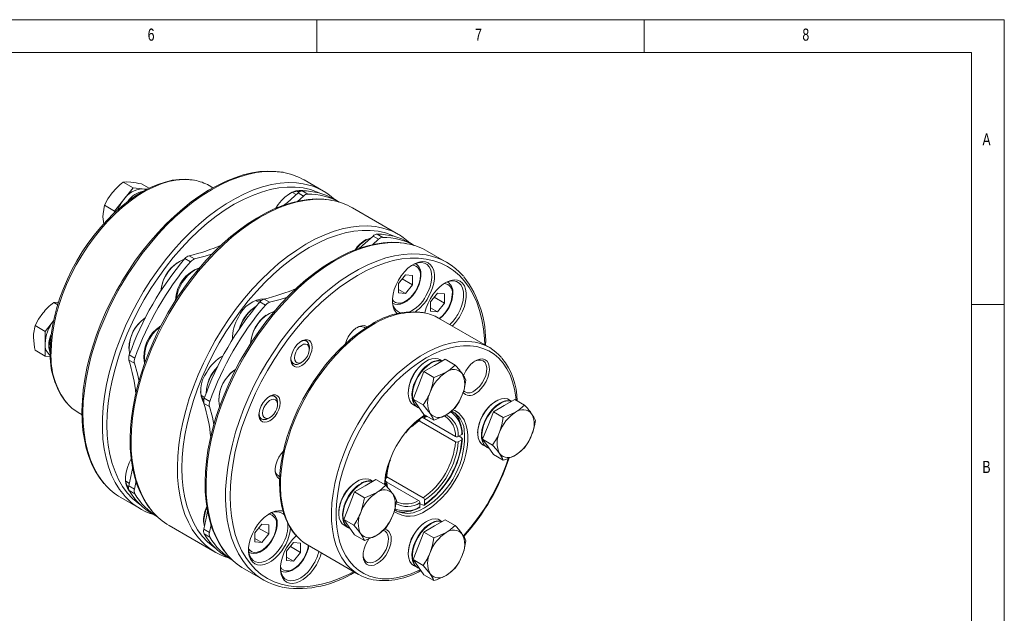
# Model space of a CAD drawing. Header units: millimetres. Extents: x 5 to 415, y 5 to 292.
# Tile 6 of 6: x 265 to 415, y 201 to 292. Entities that reach past the tile are written whole.
import ezdxf

# ---------------------------------------------------------------- set-up
doc = ezdxf.new("R2010")
doc.units = ezdxf.units.MM
doc.styles.add('SLDTEXTSTYLE0', font='TXT', dxfattribs={"width": 0.75})

msp = doc.modelspace()

# ---------------------------------------------------------------- linework, layer by layer
at = {"color": 7, "linetype": 'Continuous', "lineweight": 0}
for p, q in [((415, 292), (5, 292)), ((310, 292), (310, 287)), ((360, 287), (360, 292)), ((415, 5), (415, 292)), ((410, 287), (10, 287)), ((410, 287), (410, 60.25)), ((415, 248.5), (410, 248.5))]:
    msp.add_line(p, q, dxfattribs=at)
at = {"color": 7, "linetype": 'Continuous', "lineweight": 15}
for p, q in [((281.921, 266.307), (280.406, 267.182)), ((281.921, 266.307), (280.507, 264.548)), ((283.335, 266.18), (281.921, 266.307)), ((284.374, 266.271), (283.234, 266.929)), ((294.129, 266.333), (293.546, 266.669)), ((311.031, 265.813), (308.061, 267.528)), ((284.073, 266.114), (283.335, 266.18)), ((306.836, 265.31), (306.266, 265.639)), ((307.05, 264.246), (307.968, 265.082)), ((307.968, 265.082), (307.119, 265.572)), ((307.756, 265.875), (308.605, 265.385)), ((279.092, 262.788), (277.577, 263.663)), ((280.507, 264.548), (279.092, 262.788)), ((313.423, 264.144), (312.673, 264.576)), ((322.486, 259.2), (315.415, 263.282)), ((277.438, 260.835), (277.325, 261.923)), ((279.092, 262.788), (279.092, 262.533)), ((319.423, 258.469), (318.574, 258.959)), ((319.211, 259.262), (320.06, 258.772)), ((319.423, 258.469), (318.493, 257.621)), ((324.878, 257.531), (324.129, 257.963)), ((290.48, 255.966), (291.328, 255.476)), ((329.84, 254.955), (326.87, 256.67)), ((290.691, 255.044), (289.843, 255.534)), ((325.078, 254.779), (325.075, 254.781)), ((325.078, 254.779), (325.132, 254.746)), ((323.541, 253.04), (322.48, 251.72)), ((323.541, 253.04), (324.601, 252.945)), ((324.601, 251.531), (324.601, 252.945)), ((322.48, 251.72), (322.48, 250.306)), ((323.048, 252.427), (324.601, 251.531)), ((324.601, 251.531), (323.541, 250.211)), ((329.948, 251.967), (329.945, 251.969)), ((329.948, 251.967), (330.001, 251.934)), ((322.48, 250.823), (323.541, 250.211)), ((323.541, 250.211), (322.48, 250.306)), ((328.411, 250.227), (327.35, 248.908)), ((328.411, 250.227), (329.471, 250.133)), ((329.471, 248.718), (329.471, 250.133)), ((270.406, 248.46), (269.799, 248.81)), ((301.211, 248.818), (300.72, 249.101)), ((302.146, 248.431), (301.298, 248.921)), ((301.935, 249.353), (302.783, 248.863)), ((321.575, 248.719), (321.579, 248.717)), ((327.35, 248.908), (327.35, 247.494)), ((327.918, 249.615), (329.471, 248.718)), ((329.471, 248.718), (328.411, 247.399)), ((327.35, 248.011), (328.411, 247.399)), ((328.411, 247.399), (327.35, 247.494)), ((268.486, 244.417), (266.971, 245.292)), ((269.779, 246.025), (268.486, 244.417)), ((336.355, 241.957), (328.576, 246.447)), ((268.486, 244.417), (268.486, 242.531)), ((317.432, 244.922), (317.232, 245.037)), ((268.486, 242.531), (268.486, 240.646)), ((268.486, 240.646), (266.971, 241.52)), ((268.486, 240.646), (269.281, 240.575)), ((281.341, 240.808), (282.189, 240.318)), ((308.848, 241.674), (308.848, 242.001)), ((282.133, 239.55), (281.285, 240.04)), ((307.434, 239.551), (307.717, 239.714)), ((326.349, 238.268), (327.982, 239.211)), ((327.982, 239.211), (329.615, 240.154)), ((329.153, 239.887), (328.78, 240.103)), ((329.615, 240.154), (331.13, 239.279)), ((325.532, 236.164), (326.349, 238.268)), ((326.349, 238.268), (327.864, 237.394)), ((324.716, 234.06), (325.532, 236.164)), ((292.35, 234.604), (292.841, 234.321)), ((293.588, 232.937), (292.74, 233.427)), ((292.796, 234.195), (293.644, 233.705)), ((303.978, 233.239), (303.978, 233.566)), ((324.716, 234.06), (326.231, 233.185)), ((325.532, 232.898), (324.716, 234.06)), ((324.78, 233.175), (325.346, 232.848)), ((338.588, 233.086), (340.221, 234.029)), ((339.76, 233.762), (339.386, 233.978)), ((340.221, 234.029), (341.737, 233.154)), ((273.548, 232.027), (274.13, 231.692)), ((325.416, 232.807), (325.719, 232.633)), ((326.349, 231.736), (325.532, 232.898)), ((326.349, 231.736), (327.864, 230.861)), ((336.139, 230.039), (336.955, 232.143)), ((336.955, 232.143), (338.588, 233.086)), ((336.955, 232.143), (338.471, 231.269)), ((302.564, 231.116), (302.847, 231.28)), ((331.173, 227.556), (325.625, 230.759)), ((325.74, 231.04), (325.74, 230.939)), ((326.097, 231.303), (331.173, 228.372)), ((326.235, 231.224), (326.098, 231.303)), ((326.447, 231.347), (326.447, 231.522)), ((326.447, 231.347), (326.765, 231.496)), ((329.631, 231.405), (329.367, 231.537)), ((332.13, 228.679), (331.598, 228.372)), ((335.322, 227.935), (336.139, 230.039)), ((331.598, 227.556), (332.13, 227.863)), ((331.73, 228.449), (332.165, 228.084)), ((335.322, 227.935), (336.838, 227.06)), ((336.139, 226.773), (335.322, 227.935)), ((335.387, 227.05), (335.952, 226.723)), ((336.023, 226.682), (336.325, 226.508)), ((336.955, 225.611), (336.139, 226.773)), ((336.955, 225.611), (338.471, 224.736)), ((280.799, 221.53), (281.37, 221.2)), ((282.133, 220.335), (282.403, 221.57)), ((304.126, 222.336), (304.327, 222.219)), ((317.375, 220.84), (319.008, 221.783)), ((318.547, 221.516), (318.173, 221.732)), ((319.008, 221.783), (320.523, 220.908)), ((320.434, 221.111), (320.59, 221.201)), ((320.457, 221.523), (320.59, 221.446)), ((320.59, 222.018), (320.498, 221.965)), ((320.629, 220.772), (320.59, 221.201)), ((325.528, 218.595), (320.605, 221.437)), ((320.685, 222.207), (326.235, 219.003)), ((281.285, 220.825), (282.133, 220.335)), ((282.189, 219.632), (281.341, 220.122)), ((314.926, 217.793), (315.742, 219.897)), ((315.742, 219.897), (317.375, 220.84)), ((315.742, 219.897), (317.257, 219.023)), ((280.063, 219.029), (283.033, 217.315)), ((322.132, 218.414), (322.396, 218.282)), ((325.74, 218.227), (325.74, 217.613)), ((326.274, 217.88), (325.74, 218.074)), ((326.447, 218.021), (326.447, 218.635)), ((303.112, 216.732), (303.108, 216.734)), ((303.112, 216.732), (303.165, 216.699)), ((314.109, 215.688), (314.926, 217.793)), ((325.092, 217.213), (325.732, 217.503)), ((284.926, 216.511), (285.675, 216.078)), ((292.682, 215.588), (292.677, 215.497)), ((292.677, 215.497), (292.68, 215.423)), ((292.68, 215.423), (292.685, 215.304)), ((292.735, 215.415), (292.74, 215.217)), ((314.109, 215.688), (315.624, 214.814)), ((314.926, 214.527), (314.109, 215.688)), ((327.982, 214.715), (329.615, 215.658)), ((329.153, 215.391), (328.78, 215.607)), ((329.615, 215.658), (331.13, 214.783)), ((287.417, 214.784), (294.488, 210.702)), ((292.74, 214.212), (293.588, 213.722)), ((293.855, 214.94), (293.588, 213.722)), ((301.574, 214.992), (300.513, 213.673)), ((300.513, 213.673), (300.513, 212.259)), ((301.082, 214.38), (302.635, 213.483)), ((301.574, 214.992), (302.635, 214.897)), ((302.635, 213.483), (302.635, 214.897)), ((314.173, 214.804), (314.739, 214.477)), ((314.81, 214.436), (315.112, 214.262)), ((315.742, 213.365), (314.926, 214.527)), ((325.532, 211.668), (326.349, 213.772)), ((326.349, 213.772), (327.982, 214.715)), ((326.349, 213.772), (327.864, 212.898)), ((293.644, 213.019), (292.796, 213.509)), ((300.513, 212.776), (301.574, 212.164)), ((301.574, 212.164), (300.513, 212.259)), ((302.635, 213.483), (301.574, 212.164)), ((306.444, 212.18), (305.383, 210.861)), ((306.444, 212.18), (307.505, 212.085)), ((307.505, 210.671), (307.505, 212.085)), ((315.742, 213.365), (317.257, 212.49)), ((299.609, 210.671), (299.612, 210.669)), ((305.383, 210.861), (305.383, 209.446)), ((305.951, 211.567), (307.505, 210.671)), ((307.505, 210.671), (306.444, 209.351)), ((308.578, 211.805), (316.356, 207.315)), ((324.716, 209.563), (325.532, 211.668)), ((296.381, 209.898), (297.13, 209.465)), ((305.383, 209.964), (306.444, 209.351)), ((306.444, 209.351), (305.383, 209.446)), ((324.716, 209.563), (326.231, 208.689)), ((325.532, 208.402), (324.716, 209.563)), ((298.872, 208.171), (301.842, 206.456)), ((304.478, 207.859), (304.482, 207.857)), ((324.78, 208.678), (325.346, 208.352)), ((325.416, 208.311), (325.719, 208.137)), ((326.349, 207.24), (325.532, 208.402)), ((326.349, 207.24), (327.864, 206.365))]:
    msp.add_line(p, q, dxfattribs=at)
at = {"color": 7, "linetype": 'Continuous', "lineweight": 15, "flags": 128}
for points in [[(304.84, 268.698), (303.709, 268.846), (302.522, 268.881), (301.298, 268.801), (300.04, 268.607), (298.755, 268.299), (297.45, 267.878), (296.129, 267.347), (294.8, 266.708), (293.468, 265.964), (292.139, 265.119), (290.82, 264.176), (289.515, 263.141), (288.232, 262.017), (286.974, 260.81), (285.749, 259.526), (284.561, 258.169), (283.415, 256.747), (282.316, 255.265), (281.269, 253.73), (280.279, 252.149), (279.879, 251.469)], [(304.946, 268.66), (304.511, 268.73), (303.299, 268.833), (302.04, 268.809), (300.742, 268.657), (299.411, 268.379), (298.053, 267.976), (296.675, 267.45), (295.284, 266.804), (293.887, 266.04), (292.491, 265.163), (291.103, 264.176), (289.729, 263.086), (288.377, 261.897), (287.054, 260.616), (285.765, 259.247), (284.518, 257.8), (283.318, 256.28), (282.171, 254.695), (281.084, 253.053), (280.062, 251.363)], [(291.188, 267.511), (290.964, 267.559), (289.978, 267.646), (288.952, 267.619), (287.89, 267.477), (286.801, 267.22), (285.691, 266.851), (284.568, 266.372), (283.439, 265.785), (282.311, 265.095), (281.193, 264.307), (280.089, 263.426), (279.008, 262.457), (277.956, 261.407), (276.938, 260.283), (275.962, 259.091), (275.033, 257.839), (274.157, 256.534), (273.339, 255.185), (272.584, 253.8), (271.897, 252.387), (271.281, 250.956), (270.742, 249.514), (270.282, 248.071), (269.905, 246.636), (269.612, 245.216), (269.406, 243.822), (269.288, 242.461), (269.259, 241.388)], [(291.298, 267.483), (290.618, 267.573), (289.569, 267.601), (288.477, 267.501), (287.35, 267.273), (286.197, 266.92), (285.025, 266.443), (283.843, 265.847), (282.659, 265.134), (281.481, 264.311), (280.318, 263.383), (279.177, 262.357), (278.067, 261.239), (276.995, 260.038), (275.969, 258.762), (274.997, 257.42), (274.084, 256.022), (273.238, 254.576), (272.464, 253.094), (271.768, 251.586), (271.154, 250.062), (270.628, 248.532), (270.192, 247.009), (269.849, 245.502), (269.603, 244.022), (269.455, 242.579), (269.405, 241.184)], [(280.644, 219.274), (280.594, 219.331), (279.856, 220.275), (279.204, 221.326), (278.641, 222.478), (278.17, 223.725), (277.792, 225.061), (277.51, 226.479), (277.326, 227.972), (277.24, 229.533), (277.252, 231.154), (277.363, 232.827), (277.572, 234.543), (277.878, 236.294), (278.279, 238.071), (278.773, 239.866), (279.359, 241.669), (280.033, 243.472), (280.791, 245.265), (281.63, 247.04), (282.546, 248.788), (283.535, 250.499), (284.59, 252.166), (285.707, 253.781), (286.881, 255.334), (288.106, 256.819), (289.374, 258.227), (290.681, 259.553), (292.02, 260.789), (293.384, 261.93), (294.765, 262.968), (296.158, 263.901), (297.556, 264.722), (298.951, 265.427), (300.336, 266.014), (301.705, 266.479), (303.05, 266.82), (304.366, 267.035), (305.645, 267.123), (306.881, 267.083), (307.89, 266.95)], [(310.611, 265.456), (310.119, 265.681), (309.039, 266.063), (307.898, 266.319), (306.705, 266.448), (305.463, 266.449), (304.181, 266.322), (302.864, 266.068), (301.519, 265.688), (300.153, 265.184), (298.773, 264.558), (297.385, 263.815), (295.998, 262.957), (294.618, 261.989), (293.252, 260.915), (291.907, 259.743), (290.59, 258.476), (289.307, 257.122), (288.066, 255.688), (286.872, 254.181), (285.732, 252.609), (284.651, 250.979), (283.635, 249.3), (282.689, 247.581), (281.818, 245.83), (281.027, 244.056), (280.318, 242.269), (279.697, 240.477), (279.166, 238.689), (278.728, 236.915), (278.384, 235.164), (278.138, 233.444), (277.989, 231.765), (277.94, 230.134), (277.989, 228.561), (278.138, 227.053), (278.384, 225.618), (278.728, 224.263), (279.166, 222.995), (279.697, 221.821), (280.318, 220.746), (281.027, 219.776), (281.818, 218.917), (282.689, 218.171), (283.132, 217.857)], [(280.406, 267.182), (280.915, 267.225), (281.567, 267.201)], [(277.577, 263.663), (278.087, 264.631), (278.739, 265.568)], [(283.335, 266.18), (283.643, 266.121), (283.921, 265.999), (283.921, 266)], [(303.721, 263.209), (304.088, 263.768), (304.574, 264.372), (305.101, 264.898), (305.653, 265.329), (306.214, 265.653), (306.766, 265.859), (307.293, 265.942), (307.779, 265.898), (307.877, 265.872)], [(304.9, 263.614), (305.491, 264.114), (307.119, 265.572)], [(277.325, 261.923), (277.338, 262.338), (277.577, 263.663)], [(312.194, 264.453), (311.063, 264.601), (309.876, 264.635), (308.652, 264.556), (307.394, 264.362), (306.109, 264.054), (304.804, 263.633), (303.483, 263.102), (302.154, 262.463), (300.822, 261.719), (299.493, 260.873), (298.174, 259.931), (296.869, 258.895), (295.586, 257.772), (294.328, 256.565), (293.103, 255.28), (291.915, 253.924), (290.768, 252.501), (289.67, 251.019), (288.623, 249.485), (287.633, 247.903), (287.233, 247.223)], [(312.3, 264.415), (311.865, 264.485), (310.653, 264.588), (309.394, 264.564), (308.096, 264.412), (306.765, 264.134), (305.407, 263.731), (304.029, 263.205), (302.638, 262.558), (301.241, 261.794), (299.845, 260.917), (298.457, 259.931), (297.083, 258.841), (295.731, 257.652), (294.408, 256.37), (293.119, 255.002), (291.871, 253.554), (290.672, 252.034), (289.525, 250.45), (288.438, 248.808), (287.416, 247.118)], [(294.487, 243.036), (295.509, 244.726), (296.596, 246.368), (297.743, 247.952), (298.943, 249.472), (300.19, 250.92), (301.479, 252.288), (302.802, 253.57), (304.154, 254.759), (305.528, 255.849), (306.916, 256.835), (308.312, 257.712), (309.709, 258.476), (311.1, 259.123), (312.478, 259.649), (313.836, 260.052), (315.167, 260.33), (316.465, 260.482), (317.724, 260.506), (318.936, 260.403), (319.43, 260.322)], [(322.066, 258.843), (321.574, 259.068), (320.494, 259.45), (319.353, 259.706), (318.16, 259.835), (316.918, 259.836), (315.636, 259.709), (314.319, 259.455), (312.974, 259.075), (311.608, 258.571), (310.228, 257.945), (308.84, 257.202), (307.453, 256.344), (306.073, 255.376), (304.707, 254.302), (303.362, 253.13), (302.045, 251.863), (300.763, 250.509), (299.521, 249.075), (298.327, 247.568), (297.187, 245.996), (296.106, 244.366), (295.09, 242.687)], [(318.574, 258.959), (316.946, 257.501), (316.4, 257.039)], [(323.649, 257.84), (322.518, 257.988), (321.332, 258.022), (320.107, 257.943), (318.849, 257.749), (317.564, 257.441), (316.259, 257.02), (314.938, 256.489), (313.609, 255.85), (312.277, 255.106), (310.948, 254.261), (309.629, 253.318), (308.324, 252.282), (307.041, 251.159), (305.784, 249.952), (304.558, 248.667), (303.37, 247.311), (302.224, 245.889), (301.125, 244.407), (300.078, 242.872), (299.088, 241.291), (298.688, 240.61)], [(323.755, 257.802), (323.32, 257.872), (322.108, 257.975), (320.849, 257.951), (319.551, 257.799), (318.22, 257.521), (316.862, 257.118), (315.484, 256.592), (314.093, 255.945), (312.696, 255.182), (311.3, 254.304), (309.912, 253.318), (308.538, 252.228), (307.186, 251.039), (305.863, 249.757), (304.574, 248.389), (303.327, 246.942), (302.127, 245.422), (300.98, 243.837), (299.893, 242.195), (298.871, 240.505)], [(318.266, 258.674), (317.933, 258.56), (317.651, 258.428)], [(291.328, 255.476), (292.956, 255.898), (294.052, 256.249)], [(299.453, 208.415), (299.403, 208.472), (298.665, 209.417), (298.013, 210.468), (297.45, 211.62), (296.979, 212.867), (296.601, 214.203), (296.319, 215.621), (296.135, 217.114), (296.049, 218.675), (296.061, 220.296), (296.172, 221.968), (296.381, 223.684), (296.687, 225.436), (297.088, 227.213), (297.583, 229.008), (298.168, 230.811), (298.842, 232.614), (299.6, 234.407), (300.439, 236.182), (301.355, 237.93), (302.344, 239.641), (303.399, 241.308), (304.516, 242.922), (305.69, 244.476), (306.915, 245.96), (308.183, 247.369), (309.49, 248.695), (310.829, 249.931), (312.193, 251.071), (313.574, 252.11), (314.967, 253.042), (316.365, 253.863), (317.76, 254.569), (319.145, 255.156), (320.514, 255.621), (321.859, 255.961), (323.175, 256.176), (324.454, 256.264), (325.69, 256.225), (326.699, 256.092)], [(335.632, 242.374), (335.59, 243.301), (335.442, 244.809), (335.195, 246.244), (334.852, 247.599), (334.414, 248.867), (333.883, 250.041), (333.261, 251.116), (332.553, 252.085), (331.761, 252.945), (330.89, 253.69), (329.944, 254.317), (328.928, 254.823), (327.848, 255.205), (326.707, 255.461), (325.514, 255.59), (324.272, 255.591), (322.99, 255.464), (321.673, 255.21), (320.328, 254.83), (318.962, 254.326), (317.582, 253.7), (316.194, 252.956), (314.807, 252.098), (313.427, 251.13), (312.061, 250.057), (310.716, 248.884), (309.399, 247.618), (308.116, 246.264), (306.875, 244.83), (305.681, 243.323), (304.541, 241.75), (303.46, 240.121), (302.444, 238.442), (301.498, 236.723), (300.627, 234.972), (299.836, 233.198), (299.127, 231.411), (298.506, 229.619), (297.975, 227.831), (297.537, 226.057), (297.193, 224.306), (296.947, 222.586), (296.798, 220.907), (296.749, 219.276), (296.798, 217.703), (296.947, 216.195), (297.193, 214.759), (297.537, 213.404), (297.975, 212.137), (298.506, 210.962), (299.127, 209.888), (299.836, 208.918), (300.627, 208.058), (301.498, 207.313), (302.444, 206.686), (303.46, 206.18), (304.541, 205.798), (305.681, 205.542), (306.875, 205.414), (308.116, 205.413), (309.399, 205.54), (310.716, 205.794), (312.061, 206.174), (313.427, 206.678), (314.807, 207.303), (315.633, 207.732)], [(322.336, 247.077), (322.107, 247.279), (321.827, 247.678), (321.635, 248.176), (321.538, 248.757), (321.538, 249.405), (321.635, 250.099), (321.827, 250.818), (322.107, 251.541), (322.468, 252.245), (322.897, 252.909), (323.383, 253.514), (323.91, 254.039), (324.462, 254.471), (325.023, 254.794), (325.575, 255.001), (326.102, 255.084), (326.588, 255.04), (327.018, 254.872), (327.378, 254.584), (327.659, 254.185), (327.85, 253.687), (327.948, 253.105), (327.948, 252.458), (327.85, 251.764), (327.659, 251.045), (327.378, 250.322), (327.018, 249.618), (327.018, 249.618)], [(326.656, 249.827), (327.01, 250.524), (327.28, 251.239), (327.456, 251.948), (327.533, 252.627), (327.507, 253.252), (327.38, 253.802), (327.156, 254.258), (326.843, 254.606), (326.45, 254.832), (325.993, 254.93), (325.486, 254.896), (324.946, 254.731), (324.634, 254.582)], [(292.008, 254.059), (291.847, 254.007), (291.312, 253.757)], [(321.526, 249.273), (321.71, 249.033), (322.027, 248.81), (322.409, 248.709), (322.841, 248.737), (323.304, 248.89), (323.777, 249.163), (324.24, 249.544), (324.672, 250.016), (325.055, 250.558), (325.371, 251.146), (325.608, 251.756), (325.754, 252.36), (325.803, 252.932)], [(321.545, 248.737), (321.926, 248.575), (322.346, 248.527), (322.796, 248.59), (323.268, 248.764), (323.747, 249.047), (324.213, 249.428), (324.646, 249.891), (325.032, 250.418), (325.359, 250.992), (325.615, 251.591), (325.792, 252.197), (325.881, 252.79), (325.891, 253.054)], [(279.879, 251.469), (279.396, 250.612), (278.528, 248.961), (277.73, 247.285), (277.004, 245.591), (276.353, 243.886), (275.781, 242.179), (275.29, 240.476), (274.882, 238.786), (274.559, 237.115), (274.324, 235.47), (274.176, 233.86), (274.118, 232.291), (274.149, 230.769), (274.269, 229.303), (274.48, 227.897), (274.779, 226.56), (275.166, 225.296), (275.639, 224.113), (276.196, 223.017), (276.834, 222.011), (277.471, 221.203)], [(280.062, 251.363), (279.109, 249.632), (278.231, 247.87), (277.432, 246.085), (276.715, 244.286), (276.085, 242.482), (275.545, 240.682), (275.097, 238.894), (274.743, 237.129), (274.485, 235.394), (274.325, 233.699), (274.264, 232.051), (274.301, 230.459), (274.436, 228.931), (274.669, 227.475), (274.999, 226.097), (275.424, 224.805), (275.942, 223.605), (276.55, 222.503), (277.245, 221.504), (277.552, 221.128)], [(326.493, 247.229), (326.505, 247.287), (326.697, 248.006), (326.977, 248.729), (327.338, 249.433), (327.767, 250.097), (328.253, 250.701), (328.78, 251.227), (329.332, 251.658), (329.893, 251.982), (330.445, 252.189), (330.972, 252.271), (331.458, 252.228), (331.888, 252.06), (332.248, 251.772), (332.529, 251.373), (332.72, 250.875), (332.818, 250.293), (332.818, 249.646), (332.72, 248.952), (332.529, 248.232), (332.248, 247.51), (331.888, 246.805), (331.888, 246.805)], [(331.525, 247.015), (331.88, 247.712), (332.15, 248.427), (332.326, 249.136), (332.402, 249.814), (332.377, 250.439), (332.25, 250.989), (332.026, 251.446), (331.712, 251.793), (331.32, 252.02), (330.863, 252.118), (330.356, 252.083), (329.816, 251.918), (329.504, 251.77)], [(269.799, 248.81), (270.309, 248.854), (270.529, 248.846)], [(305.521, 249.641), (304.411, 249.285), (302.783, 248.863)], [(266.971, 245.292), (267.48, 246.26), (268.132, 247.197)], [(287.233, 247.223), (286.75, 246.366), (285.882, 244.715), (285.084, 243.039), (284.357, 241.345), (283.707, 239.641), (283.135, 237.934), (282.643, 236.231), (282.236, 234.541), (281.913, 232.869), (281.677, 231.225), (281.53, 229.615), (281.471, 228.045), (281.502, 226.524), (281.623, 225.057), (281.833, 223.652), (282.133, 222.314), (282.519, 221.051), (282.993, 219.868), (283.55, 218.771), (284.188, 217.766), (284.825, 216.958)], [(287.416, 247.118), (286.463, 245.387), (285.585, 243.625), (284.786, 241.84), (284.069, 240.041), (283.439, 238.236), (282.899, 236.436), (282.45, 234.649), (282.097, 232.884), (281.839, 231.149), (281.679, 229.453), (281.618, 227.806), (281.655, 226.214), (281.79, 224.686), (282.023, 223.229), (282.353, 221.852), (282.778, 220.559), (283.296, 219.359), (283.903, 218.257), (284.599, 217.259), (284.906, 216.883)], [(266.718, 243.552), (266.732, 243.966), (266.971, 245.292)], [(318.327, 245.482), (317.732, 245.124), (316.61, 244.369), (315.5, 243.52), (314.411, 242.581), (313.348, 241.558), (312.317, 240.459), (311.326, 239.29), (310.38, 238.057), (309.485, 236.77), (308.646, 235.435), (307.869, 234.062), (307.157, 232.658), (306.517, 231.232), (305.951, 229.793), (305.463, 228.349), (305.056, 226.91), (304.734, 225.484), (304.497, 224.08), (304.349, 222.707), (304.29, 221.372), (304.321, 220.084), (304.442, 218.851), (304.654, 217.681), (304.955, 216.581), (305.344, 215.56), (305.818, 214.624), (306.374, 213.781), (306.692, 213.407)], [(318.577, 245.457), (317.394, 244.716), (316.219, 243.867), (315.06, 242.913), (313.926, 241.864), (312.825, 240.724), (311.764, 239.504), (310.751, 238.21), (309.793, 236.853), (308.896, 235.442), (308.068, 233.986), (307.313, 232.497), (306.637, 230.983), (306.044, 229.457), (305.54, 227.928), (305.127, 226.408), (304.809, 224.907), (304.587, 223.435), (304.463, 222.003), (304.438, 220.622), (304.513, 219.3), (304.686, 218.046), (304.956, 216.871), (305.322, 215.781), (305.781, 214.786), (306.33, 213.89), (306.767, 213.324)], [(314.358, 242.545), (314.518, 242.998), (314.794, 243.558), (315.141, 244.078), (315.54, 244.53), (315.973, 244.894), (316.416, 245.15), (316.848, 245.285), (317.248, 245.294), (317.594, 245.175), (317.697, 245.106)], [(297.115, 243.683), (297.149, 243.359), (297.167, 243.258)], [(266.971, 241.52), (266.887, 241.933), (266.718, 243.552)], [(291.958, 212.823), (291.67, 213.177), (290.975, 214.175), (290.367, 215.277), (289.849, 216.477), (289.424, 217.77), (289.094, 219.147), (288.861, 220.604), (288.726, 222.132), (288.689, 223.724), (288.75, 225.371), (288.91, 227.067), (289.168, 228.802), (289.522, 230.567), (289.97, 232.354), (290.51, 234.154), (291.14, 235.959), (291.857, 237.758), (292.656, 239.543), (293.534, 241.305), (294.487, 243.036)], [(295.09, 242.687), (294.145, 240.968), (293.274, 239.217), (292.482, 237.443), (291.774, 235.656), (291.152, 233.864), (290.621, 232.076), (290.183, 230.302), (289.839, 228.551), (289.593, 226.831), (289.445, 225.152), (289.395, 223.521), (289.445, 221.948), (289.593, 220.44), (289.839, 219.005), (290.183, 217.65), (290.621, 216.382), (291.152, 215.208), (291.774, 214.133), (292.482, 213.163), (293.274, 212.304), (294.145, 211.558), (294.587, 211.244)], [(308.796, 240.398), (308.474, 239.923), (308.1, 239.52), (307.697, 239.214), (307.291, 239.024), (306.908, 238.962), (306.57, 239.032), (306.301, 239.23), (306.116, 239.542), (306.027, 239.95), (306.04, 240.428), (306.153, 240.946), (306.361, 241.471), (306.649, 241.97), (307, 242.412), (307.392, 242.77), (307.799, 243.02), (308.197, 243.147), (308.56, 243.143), (308.866, 243.008), (309.095, 242.751), (309.233, 242.388), (309.271, 241.941), (309.208, 241.439), (309.046, 240.914), (308.796, 240.398)], [(306.585, 240.368), (306.636, 240.782), (306.782, 241.217), (307.011, 241.635), (307.303, 241.998), (307.632, 242.275), (307.968, 242.44), (308.282, 242.479), (308.546, 242.388), (308.736, 242.176), (308.835, 241.861), (308.835, 241.472), (308.736, 241.042), (308.546, 240.611), (308.282, 240.216), (307.968, 239.892), (307.632, 239.669), (307.303, 239.566), (307.011, 239.592), (306.782, 239.745), (306.636, 240.012), (306.585, 240.368)], [(308.848, 242.001), (308.847, 242.056), (308.782, 242.456), (308.616, 242.762), (308.363, 242.952), (308.041, 243.01), (307.674, 242.932), (307.536, 242.872)], [(307.536, 242.872), (307.907, 242.996), (308.249, 242.989), (308.531, 242.848), (308.731, 242.584), (308.835, 242.215), (308.848, 242.001)], [(314.538, 208.843), (314.415, 208.992), (313.823, 209.835), (313.318, 210.781), (312.906, 211.825), (312.587, 212.958), (312.365, 214.174), (312.241, 215.462), (312.216, 216.815), (312.291, 218.223), (312.464, 219.676), (312.734, 221.164), (313.1, 222.676), (313.559, 224.202), (314.108, 225.731), (314.743, 227.252), (315.459, 228.755), (316.251, 230.229), (317.115, 231.663), (318.043, 233.049), (319.029, 234.375), (320.067, 235.633), (321.149, 236.814), (322.268, 237.91), (323.415, 238.912), (324.583, 239.815), (325.763, 240.61), (326.948, 241.294), (328.128, 241.861), (329.296, 242.307), (330.443, 242.629), (331.562, 242.825), (332.644, 242.893), (333.681, 242.834), (334.194, 242.754)], [(340.432, 233.907), (340.386, 234.35), (340.188, 235.567), (339.893, 236.705), (339.503, 237.754), (339.021, 238.708), (338.45, 239.558), (337.795, 240.299), (337.06, 240.927), (336.25, 241.435), (335.371, 241.821), (334.43, 242.081), (333.434, 242.214), (332.389, 242.219), (331.303, 242.096), (330.183, 241.846), (329.039, 241.47), (327.878, 240.972), (326.709, 240.354), (325.54, 239.622), (324.379, 238.78), (323.235, 237.835), (322.116, 236.793), (321.029, 235.662), (319.984, 234.45), (318.988, 233.166), (318.047, 231.819), (317.168, 230.419), (316.358, 228.976), (315.623, 227.5), (314.968, 226.002), (314.397, 224.492), (313.915, 222.982), (313.525, 221.483), (313.23, 220.005), (313.032, 218.559), (312.933, 217.155), (312.933, 215.803), (313.032, 214.514), (313.23, 213.296), (313.525, 212.158), (313.915, 211.109), (314.397, 210.156), (314.968, 209.305), (315.623, 208.564), (316.358, 207.937), (317.168, 207.428), (318.047, 207.043), (318.988, 206.782), (319.984, 206.649), (321.029, 206.644), (322.116, 206.767), (323.235, 207.017), (324.379, 207.393), (325.54, 207.891), (325.801, 208.019)], [(282.829, 236.786), (282.582, 237.929), (282.133, 239.55)], [(298.688, 240.61), (298.205, 239.753), (297.337, 238.102), (296.539, 236.426), (295.813, 234.732), (295.162, 233.028), (294.59, 231.321), (294.099, 229.618), (293.691, 227.928), (293.368, 226.257), (293.133, 224.612), (292.985, 223.002), (292.927, 221.432), (292.958, 219.911), (293.078, 218.444), (293.289, 217.039), (293.588, 215.701), (293.975, 214.438), (294.448, 213.255), (295.005, 212.158), (295.643, 211.153), (296.28, 210.345)], [(298.871, 240.505), (297.918, 238.774), (297.04, 237.012), (296.241, 235.227), (295.524, 233.428), (294.894, 231.624), (294.354, 229.823), (293.906, 228.036), (293.552, 226.271), (293.294, 224.536), (293.134, 222.84), (293.073, 221.193), (293.11, 219.601), (293.245, 218.073), (293.478, 216.616), (293.808, 215.239), (294.233, 213.946), (294.751, 212.746), (295.359, 211.644), (296.054, 210.646), (296.361, 210.27)], [(295.634, 240.603), (295.538, 240.568), (295.24, 240.435)], [(307.434, 239.551), (307.146, 239.419), (306.783, 239.359), (306.469, 239.433), (306.225, 239.638), (306.072, 239.957), (306.023, 240.252)], [(306.023, 240.252), (306.04, 240.102), (306.157, 239.745), (306.368, 239.496), (306.658, 239.371), (307.006, 239.381), (307.386, 239.524), (307.434, 239.551)], [(328.78, 240.103), (328.528, 240.216), (328.076, 240.29), (327.577, 240.233), (327.049, 240.045), (326.511, 239.735), (325.983, 239.313), (325.484, 238.794), (325.031, 238.197), (324.642, 237.544), (324.33, 236.858), (324.107, 236.164), (323.98, 235.488), (323.955, 234.853), (324.031, 234.282), (324.207, 233.797), (324.476, 233.414), (324.78, 233.175)], [(325.416, 232.807), (325.279, 232.899), (324.967, 233.224), (324.743, 233.66), (324.616, 234.191), (324.591, 234.796), (324.667, 235.455), (324.843, 236.143), (325.112, 236.836), (325.464, 237.509), (325.887, 238.136), (326.365, 238.697), (326.881, 239.17), (327.416, 239.538)], [(331.13, 239.279), (330.102, 238.41), (329.75, 238.191)], [(332.37, 237.66), (332.424, 237.789), (332.726, 238.374), (333.097, 238.914), (333.52, 239.385), (333.976, 239.763), (334.442, 240.032), (334.898, 240.18), (335.321, 240.198), (335.692, 240.086), (335.994, 239.85), (336.213, 239.5), (336.337, 239.054), (336.363, 238.53), (336.287, 237.955), (336.114, 237.355), (335.853, 236.759), (335.514, 236.193), (335.115, 235.685), (334.673, 235.257), (334.209, 234.932), (334.209, 234.932)], [(333.997, 235.299), (334.445, 235.618), (334.87, 236.042), (335.247, 236.546), (335.557, 237.104), (335.782, 237.686), (335.912, 238.26), (335.938, 238.796), (335.86, 239.264), (335.681, 239.639), (335.411, 239.902), (335.065, 240.037), (334.662, 240.038), (334.223, 239.905), (334.1, 239.846)], [(325.346, 232.848), (325.208, 232.939), (324.896, 233.265), (324.673, 233.701), (324.546, 234.231), (324.52, 234.837), (324.597, 235.496), (324.773, 236.184), (325.041, 236.877), (325.394, 237.549), (325.816, 238.177), (326.19, 238.626)], [(329.75, 238.191), (328.263, 237.527), (327.864, 237.394)], [(332.763, 236.956), (332.546, 237.419), (332.199, 237.972)], [(327.864, 237.394), (327.647, 236.257), (327.3, 235.143)], [(303.926, 231.963), (303.604, 231.488), (303.23, 231.085), (302.827, 230.779), (302.421, 230.589), (302.038, 230.527), (301.701, 230.597), (301.431, 230.795), (301.246, 231.107), (301.157, 231.515), (301.17, 231.993), (301.283, 232.511), (301.491, 233.036), (301.779, 233.535), (302.13, 233.977), (302.522, 234.335), (302.929, 234.585), (303.327, 234.712), (303.69, 234.708), (303.996, 234.573), (304.225, 234.316), (304.363, 233.953), (304.402, 233.506), (304.338, 233.004), (304.176, 232.479), (303.926, 231.963)], [(331.13, 232.747), (331.713, 233.672), (332.199, 234.705)], [(301.715, 231.933), (301.766, 232.347), (301.912, 232.782), (302.141, 233.2), (302.433, 233.563), (302.762, 233.84), (303.099, 234.005), (303.412, 234.044), (303.676, 233.953), (303.866, 233.741), (303.966, 233.427), (303.966, 233.037), (303.866, 232.608), (303.676, 232.176), (303.412, 231.781), (303.099, 231.458), (302.762, 231.234), (302.433, 231.131), (302.141, 231.157), (301.912, 231.31), (301.766, 231.577), (301.715, 231.933)], [(303.978, 233.566), (303.977, 233.621), (303.912, 234.021), (303.746, 234.328), (303.493, 234.517), (303.171, 234.575), (302.804, 234.497), (302.666, 234.437)], [(302.666, 234.437), (303.038, 234.561), (303.379, 234.554), (303.661, 234.413), (303.861, 234.149), (303.965, 233.78), (303.978, 233.566)], [(326.231, 233.185), (326.814, 232.51), (327.3, 231.877)], [(339.386, 233.978), (339.135, 234.091), (338.682, 234.165), (338.183, 234.108), (337.655, 233.92), (337.117, 233.61), (336.589, 233.188), (336.09, 232.669), (335.638, 232.072), (335.249, 231.419), (334.937, 230.733), (334.713, 230.039), (334.587, 229.362), (334.561, 228.727), (334.638, 228.157), (334.814, 227.672), (335.082, 227.289), (335.387, 227.05)], [(336.023, 226.682), (335.885, 226.774), (335.573, 227.099), (335.35, 227.535), (335.223, 228.065), (335.198, 228.671), (335.274, 229.33), (335.45, 230.018), (335.719, 230.711), (336.071, 231.384), (336.494, 232.011), (336.972, 232.572), (337.487, 233.045), (338.023, 233.413)], [(341.737, 233.154), (340.708, 232.285), (340.356, 232.066)], [(293.588, 232.937), (294.037, 231.316), (294.281, 230.187)], [(302.564, 231.116), (302.276, 230.984), (301.913, 230.924), (301.599, 230.998), (301.356, 231.203), (301.202, 231.523), (301.153, 231.817)], [(301.153, 231.817), (301.17, 231.667), (301.287, 231.311), (301.498, 231.061), (301.788, 230.936), (302.136, 230.946), (302.516, 231.089), (302.564, 231.116)], [(330.745, 232.456), (331.071, 232.314), (331.619, 231.957), (332.09, 231.481), (332.475, 230.894), (332.77, 230.204), (332.969, 229.424), (333.069, 228.565), (333.069, 227.641), (332.969, 226.666), (332.77, 225.656), (332.475, 224.627), (332.09, 223.595), (331.619, 222.576), (331.071, 221.586), (330.455, 220.641), (329.779, 219.755), (329.055, 218.944), (328.294, 218.219), (327.508, 217.592), (326.709, 217.073)], [(327.864, 230.861), (328.263, 230.995), (329.75, 231.658)], [(329.75, 231.658), (330.102, 231.877), (331.13, 232.747)], [(335.952, 226.723), (335.814, 226.814), (335.503, 227.14), (335.279, 227.576), (335.152, 228.106), (335.127, 228.712), (335.203, 229.371), (335.379, 230.059), (335.648, 230.752), (336, 231.424), (336.423, 232.052), (336.796, 232.501)], [(340.356, 232.066), (338.87, 231.402), (338.471, 231.269)], [(343.37, 230.831), (343.153, 231.294), (342.806, 231.847)], [(324.456, 229.83), (325.081, 230.37), (325.738, 230.839)], [(324.462, 229.928), (324.953, 230.359), (325.74, 230.939)], [(326.235, 231.224), (326.305, 231.197), (326.367, 231.201), (326.415, 231.235), (326.442, 231.295), (326.447, 231.347)], [(326.325, 231.178), (326.672, 231.343), (326.892, 231.422)], [(338.471, 231.269), (338.254, 230.132), (337.907, 229.018)], [(332.221, 228.742), (332.189, 229.184), (332.127, 229.562)], [(341.737, 226.622), (342.32, 227.547), (342.806, 228.58)], [(304.296, 221.9), (304.188, 221.954), (303.911, 222.194), (303.719, 222.545), (303.62, 222.987), (303.62, 223.499), (303.719, 224.055), (303.911, 224.627), (304.188, 225.187), (304.534, 225.706), (304.856, 226.081)], [(336.838, 227.06), (337.421, 226.385), (337.907, 225.752)], [(340.356, 225.533), (340.708, 225.752), (341.737, 226.622)], [(281.404, 220.017), (281.332, 220.09), (281.051, 220.489), (280.859, 220.987), (280.762, 221.568), (280.762, 222.216), (280.859, 222.91), (281.051, 223.629), (281.332, 224.352), (281.629, 224.946)], [(338.471, 224.736), (338.87, 224.87), (340.356, 225.533)], [(281.285, 220.825), (281.733, 222.964), (281.868, 223.71)], [(318.173, 221.732), (317.922, 221.844), (317.469, 221.919), (316.97, 221.862), (316.442, 221.674), (315.904, 221.364), (315.376, 220.942), (314.877, 220.423), (314.425, 219.826), (314.036, 219.173), (313.724, 218.487), (313.5, 217.793), (313.374, 217.116), (313.348, 216.481), (313.424, 215.911), (313.6, 215.426), (313.869, 215.043), (314.173, 214.804)], [(314.81, 214.436), (314.672, 214.527), (314.36, 214.853), (314.137, 215.289), (314.01, 215.819), (313.984, 216.425), (314.061, 217.084), (314.237, 217.772), (314.506, 218.465), (314.858, 219.137), (315.28, 219.765), (315.758, 220.326), (316.274, 220.798), (316.81, 221.167)], [(320.59, 221.201), (320.613, 221.216), (320.661, 221.267), (320.678, 221.325), (320.661, 221.382), (320.611, 221.433), (320.59, 221.446)], [(320.775, 220.618), (320.724, 220.863), (320.674, 221.392)], [(314.739, 214.477), (314.601, 214.568), (314.289, 214.894), (314.066, 215.33), (313.939, 215.86), (313.914, 216.466), (313.99, 217.124), (314.166, 217.813), (314.435, 218.506), (314.787, 219.178), (315.21, 219.806), (315.583, 220.255)], [(319.143, 219.819), (317.657, 219.156), (317.257, 219.023)], [(320.523, 220.908), (319.495, 220.038), (319.143, 219.819)], [(322.156, 218.585), (321.94, 219.048), (321.592, 219.6)], [(317.257, 219.023), (317.041, 217.886), (316.693, 216.772)], [(322.382, 218.304), (322.203, 218.374), (322.104, 218.443)], [(293.315, 217.053), (293.188, 216.351), (292.74, 214.212)], [(305.051, 211.57), (304.621, 210.906), (304.136, 210.302), (303.609, 209.776), (303.056, 209.345), (302.496, 209.021), (301.943, 208.815), (301.416, 208.732), (300.931, 208.775), (300.501, 208.944), (300.141, 209.232), (299.86, 209.631), (299.668, 210.128), (299.571, 210.71), (299.571, 211.358), (299.668, 212.052), (299.86, 212.771), (300.141, 213.494), (300.501, 214.198), (300.931, 214.862), (301.416, 215.466), (301.943, 215.992), (302.496, 216.423), (303.056, 216.747), (303.609, 216.953), (304.136, 217.036), (304.621, 216.993), (304.914, 216.895)], [(325.108, 216.852), (325.67, 217.062), (326.458, 217.458)], [(326.274, 217.88), (326.341, 217.87), (326.396, 217.89), (326.432, 217.939), (326.447, 218.011), (326.447, 218.021)], [(292.74, 215.217), (292.786, 214.826), (292.833, 214.621)], [(320.523, 214.376), (321.107, 215.301), (321.592, 216.334)], [(328.78, 215.607), (328.528, 215.719), (328.076, 215.794), (327.577, 215.737), (327.049, 215.549), (326.511, 215.239), (325.983, 214.817), (325.484, 214.298), (325.031, 213.701), (324.642, 213.048), (324.33, 212.362), (324.107, 211.668), (323.98, 210.991), (323.955, 210.356), (324.031, 209.786), (324.207, 209.301), (324.476, 208.918), (324.78, 208.678)], [(299.559, 211.226), (299.743, 210.985), (300.06, 210.762), (300.443, 210.662), (300.875, 210.689), (301.337, 210.843), (301.811, 211.116), (302.273, 211.497), (302.705, 211.968), (303.088, 212.51), (303.405, 213.099), (303.641, 213.709), (303.787, 214.312), (303.837, 214.884)], [(299.578, 210.69), (299.959, 210.528), (300.38, 210.479), (300.829, 210.542), (301.302, 210.717), (301.781, 211), (302.246, 211.381), (302.679, 211.844), (303.065, 212.371), (303.392, 212.944), (303.649, 213.544), (303.825, 214.15), (303.914, 214.742), (303.925, 215.007)], [(315.624, 214.814), (316.208, 214.139), (316.693, 213.506)], [(318.997, 209.318), (319.445, 209.638), (319.87, 210.061), (320.247, 210.565), (320.557, 211.123), (320.782, 211.705), (320.912, 212.279), (320.938, 212.815), (320.86, 213.283), (320.681, 213.659), (320.411, 213.921), (320.103, 214.049)], [(319.143, 213.287), (319.495, 213.506), (320.523, 214.376)], [(320.313, 214.218), (320.321, 214.217), (320.692, 214.105), (320.994, 213.869), (321.213, 213.52), (321.337, 213.073), (321.363, 212.55), (321.287, 211.975), (321.114, 211.375), (320.853, 210.778), (320.514, 210.212), (320.115, 209.704), (319.673, 209.277), (319.209, 208.951)], [(325.346, 208.352), (325.208, 208.443), (324.896, 208.769), (324.673, 209.205), (324.546, 209.735), (324.52, 210.341), (324.597, 210.999), (324.773, 211.688), (325.041, 212.381), (325.394, 213.053), (325.816, 213.681), (326.19, 214.13)], [(325.416, 208.311), (325.279, 208.402), (324.967, 208.728), (324.743, 209.164), (324.616, 209.694), (324.591, 210.3), (324.667, 210.959), (324.843, 211.647), (325.112, 212.34), (325.464, 213.012), (325.887, 213.64), (326.365, 214.201), (326.881, 214.673), (327.416, 215.041)], [(329.75, 213.694), (328.263, 213.031), (327.864, 212.898)], [(331.13, 214.783), (330.102, 213.913), (329.75, 213.694)], [(309.921, 208.758), (309.491, 208.094), (309.006, 207.49), (308.479, 206.964), (307.926, 206.533), (307.366, 206.209), (306.813, 206.002), (306.286, 205.92), (305.801, 205.963), (305.371, 206.131), (305.01, 206.419), (304.73, 206.818), (304.538, 207.316), (304.441, 207.898), (304.441, 208.545), (304.538, 209.239), (304.73, 209.959), (305.01, 210.681), (305.371, 211.386), (305.801, 212.05), (306.286, 212.654), (306.813, 213.18), (306.858, 213.219)], [(319.209, 208.951), (318.745, 208.741), (318.303, 208.658), (317.904, 208.705), (317.565, 208.88), (317.304, 209.175), (317.131, 209.575), (317.056, 210.063), (317.081, 210.616), (317.206, 211.206), (317.424, 211.808), (317.726, 212.393), (318.009, 212.817)], [(317.257, 212.49), (317.657, 212.624), (319.143, 213.287)], [(327.864, 212.898), (327.647, 211.761), (327.3, 210.647)], [(332.763, 212.459), (332.546, 212.923), (332.199, 213.475)], [(299.561, 211.152), (299.588, 210.809), (299.715, 210.259), (299.939, 209.802), (300.252, 209.455), (300.644, 209.228), (301.102, 209.131), (301.609, 209.165), (302.149, 209.33), (302.703, 209.62), (303.252, 210.026), (303.778, 210.533), (304.262, 211.124), (304.689, 211.779)], [(304.429, 208.414), (304.613, 208.173), (304.93, 207.95), (305.313, 207.85), (305.745, 207.877), (306.207, 208.031), (306.68, 208.304), (307.143, 208.684), (307.575, 209.156), (307.958, 209.698), (308.274, 210.287), (308.511, 210.896), (308.657, 211.5), (308.689, 211.741)], [(304.448, 207.877), (304.829, 207.715), (305.249, 207.667), (305.699, 207.73), (306.172, 207.904), (306.651, 208.188), (307.116, 208.569), (307.549, 209.032), (307.935, 209.559), (308.262, 210.132), (308.518, 210.732), (308.695, 211.337), (308.751, 211.705)], [(317.055, 210.323), (317.082, 210.068), (317.211, 209.644), (317.437, 209.322), (317.747, 209.122), (318.124, 209.053), (318.548, 209.12), (318.997, 209.318)], [(331.13, 208.251), (331.713, 209.176), (332.199, 210.209)], [(304.43, 208.34), (304.457, 207.997), (304.584, 207.447), (304.808, 206.99), (305.122, 206.643), (305.514, 206.416), (305.971, 206.318), (306.479, 206.353), (307.019, 206.518), (307.573, 206.808), (308.122, 207.213), (308.648, 207.72), (309.132, 208.312), (309.559, 208.967)], [(326.231, 208.689), (326.814, 208.014), (327.3, 207.381)], [(329.75, 207.162), (330.102, 207.381), (331.13, 208.251)], [(327.864, 206.365), (328.263, 206.499), (329.75, 207.162)]]:
    msp.add_lwpolyline(points, dxfattribs=at)
at = {"color": 7, "linetype": 'Continuous', "lineweight": 15}
for centre, radius, start, end in [((303.251, 259.149), 9.661, 60.1431, 79.89835), ((286.374, 259.348), 9.849, 127.30356, 140.83085), ((280.245, 253.869), 13.397, 77.10836, 84.33623), ((290.106, 260.67), 6.916, 60.16266, 80.07262), ((306.24, 257.52), 9.574, 46.9778, 80.07663), ((283.553, 262.536), 3.651, 93.42951, 146.56511), ((284.417, 261.88), 4.072, 103.70905, 142.64175), ((307.064, 263.386), 2.398, 82.48311, 121.08491), ((307.828, 264.903), 0.974, 94.21501, 136.66842), ((307.734, 255.833), 10.042, 60.53954, 89.87529), ((308.676, 264.414), 0.974, 94.21501, 136.66842), ((308.581, 255.326), 10.059, 61.24529, 89.86346), ((285.854, 260.264), 6.851, 141.30142, 156.39056), ((310.605, 254.904), 9.661, 60.1431, 79.89835), ((317.71, 250.933), 9.545, 46.93117, 79.61502), ((319.283, 258.29), 0.974, 94.21501, 136.66842), ((319.19, 249.22), 10.042, 60.53954, 89.87529), ((320.131, 257.801), 0.974, 94.21501, 136.66842), ((320.036, 248.713), 10.059, 61.24529, 89.86346), ((284.374, 282.611), 27.336, 282.90728, 294.04455), ((319.656, 254.413), 4.538, 117.63567, 147.58309), ((320.173, 253.93), 5.157, 119.2833, 144.34262), ((322.06, 248.291), 9.661, 60.1431, 79.89835), ((290.832, 254.762), 1.255, 106.30735, 142.03373), ((325.045, 246.649), 9.587, 40.17282, 80.06093), ((325.768, 224.975), 47.164, 139.61487, 160.38513), ((326.617, 224.485), 47.164, 139.61487, 160.38513), ((292.074, 250.053), 5.941, 125.31708, 174.98648), ((291.886, 250.1), 5.738, 111.83544, 175.07735), ((291.681, 254.272), 1.255, 106.30735, 142.03373), ((324.441, 253.169), 1.383, 350.10819, 84.64364), ((324.108, 253.254), 1.794, 353.60378, 55.17087), ((293.817, 248.999), 5.411, 108.57282, 178.10555), ((294.701, 248.513), 6.244, 122.87623, 172.37627), ((319.65, 242.933), 16.136, 357.72354, 37.49962), ((329.311, 250.357), 1.383, 350.10796, 84.64383), ((328.978, 250.442), 1.794, 353.60352, 55.17116), ((295.828, 275.999), 27.337, 282.90747, 294.04633), ((321.797, 252.334), 5.467, 294.10205, 332.70914), ((325.739, 250.342), 4.939, 306.68492, 357.41342), ((325.548, 250.464), 5.218, 307.88781, 357.56096), ((275.768, 240.976), 9.849, 127.30352, 140.83088), ((337.223, 218.362), 47.164, 139.61487, 160.38513), ((338.072, 217.872), 47.164, 139.61487, 160.38513), ((302.201, 244.882), 4.502, 91.74441, 157.48223), ((304.223, 243.015), 6.296, 123.50106, 163.02636), ((301.191, 246.98), 2.177, 81.46084, 119.76453), ((302.287, 248.149), 1.255, 106.30735, 142.03373), ((303.136, 247.659), 1.255, 106.30735, 142.03373), ((323.403, 249.017), 1.884, 174.4294, 255.47776), ((321.056, 252.952), 6.831, 305.70774, 330.77879), ((303.965, 243.179), 6.041, 127.36576, 164.91614), ((305.813, 242.131), 5.961, 127.21621, 175.5913), ((305.604, 242.173), 5.74, 111.39753, 175.86979), ((324.71, 235.709), 11.673, 82.42799, 123.14913), ((325.005, 235.374), 11.957, 83.50524, 122.51883), ((325.128, 240.425), 6.94, 60.2002, 79.79085), ((325.593, 250.398), 6.83, 313.58411, 330.29998), ((325.479, 250.469), 7.382, 314.80871, 330.24507), ((274.584, 242.255), 6.105, 142.25614, 177.40315), ((287.072, 241.71), 5.79, 125.01956, 179.0938), ((286.972, 241.796), 5.65, 124.36937, 188.71868), ((289.027, 240.623), 5.446, 121.8017, 191.14057), ((303.377, 243.334), 6.258, 148.47467, 181.38915), ((316.721, 243.946), 1.205, 64.91897, 121.85593), ((273.241, 242.339), 4.181, 155.21935, 195.89547), ((289.413, 240.391), 5.757, 126.10555, 187.26997), ((270.498, 242.339), 2.021, 174.52935, 234.1584), ((273.234, 242.244), 4.106, 161.54834, 192.87605), ((332.923, 236.01), 6.862, 39.90777, 79.32007), ((281.117, 240.803), 11.873, 177.17286, 217.95949), ((280.745, 240.484), 11.361, 176.46546, 218.36412), ((282.504, 240.337), 1.255, 157.96684, 193.688), ((298.593, 235.268), 6.149, 118.31122, 151.8233), ((255.142, 232.004), 27.35, 5.92997, 17.08609), ((283.353, 239.847), 1.255, 157.96684, 193.688), ((329.871, 234.855), 5.922, 121.87023, 178.13515), ((329.964, 235.223), 5.082, 121.01601, 137.9578), ((328.554, 237.834), 2.122, 74.16503, 124.70648), ((328.64, 237.751), 2.166, 77.3796, 124.4018), ((321.318, 230.166), 13.391, 35.65526, 42.88654), ((330.124, 233.734), 10.475, 0.4192, 39.01092), ((296.745, 235.432), 4.502, 142.51736, 208.26597), ((299.193, 234.692), 6.111, 136.34945, 177.12365), ((298.927, 234.867), 5.838, 134.64761, 178.66881), ((300.826, 233.772), 5.829, 126.7452, 178.39852), ((300.622, 233.915), 5.582, 123.33782, 189.74495), ((333.061, 233.021), 6.139, 122.63795, 159.77289), ((330.862, 236.829), 1.759, 40.53281, 129.24821), ((328.933, 236.339), 3.652, 333.43644, 26.56356), ((322.995, 238.208), 9.848, 339.16847, 352.69646), ((294.423, 235.258), 2.178, 180.24305, 218.53858), ((319.017, 238.394), 8.898, 324.16847, 338.5749), ((330.566, 233.51), 3.652, 153.43643, 206.56357), ((326.439, 236.828), 6.139, 302.63798, 339.77288), ((333.361, 235.949), 1.325, 218.05884, 309.79297), ((333.225, 236.266), 1.238, 227.62414, 308.60166), ((276.986, 237.961), 6.858, 221.32372, 239.90637), ((293.959, 233.724), 1.255, 157.96684, 193.688), ((266.599, 225.392), 27.348, 5.93201, 17.08644), ((294.808, 233.234), 1.255, 157.96684, 193.688), ((340.477, 228.73), 5.922, 121.87022, 178.13516), ((340.571, 229.098), 5.082, 121.01608, 137.95782), ((339.16, 231.709), 2.122, 74.16515, 124.70634), ((339.246, 231.626), 2.166, 77.37983, 124.40159), ((331.925, 224.041), 13.39, 35.65496, 42.88677), ((332.952, 221.564), 11.986, 122.64605, 141.75979), ((328.637, 233.02), 1.759, 220.5328, 309.24815), ((323.216, 228.946), 5.027, 22.39661, 35.66854), ((328.032, 228.538), 3.57, 357.33715, 60.94529), ((328.039, 228.832), 4.094, 357.86775, 54.45089), ((328.801, 228.958), 3.737, 7.30323, 62.4451), ((327.644, 229.07), 4.481, 7.54897, 40.26089), ((343.667, 226.896), 6.139, 122.63798, 159.77288), ((341.469, 230.704), 1.759, 40.53279, 129.24817), ((339.539, 230.213), 3.652, 333.4364, 26.5636), ((332.023, 222.48), 10.626, 120.83074, 142.74478), ((325.584, 230.927), 0.157, 307.90046, 4.20151), ((327.675, 228.502), 3.5, 357.87618, 56.02581), ((333.601, 232.083), 9.848, 339.16855, 352.69639), ((335.149, 219.571), 14.947, 140.97246, 166.84115), ((319.784, 228.346), 12.77, 301.50898, 4.88254), ((332.079, 228.805), 0.135, 291.90712, 0.73171), ((329.624, 232.269), 8.898, 324.16849, 338.57483), ((341.173, 227.385), 3.652, 153.43643, 206.56357), ((319.539, 228.571), 11.679, 304.98786, 355.01214), ((318.696, 229.058), 13.562, 304.2612, 355.73875), ((318.854, 228.966), 13.321, 304.75033, 355.24967), ((319.505, 228.59), 12.137, 304.88906, 355.11094), ((331.385, 228.766), 0.447, 241.66485, 298.40623), ((331.385, 227.958), 0.455, 242.23037, 297.84071), ((332.085, 227.983), 0.128, 290.28979, 51.46203), ((337.045, 230.703), 6.139, 302.63797, 339.77289), ((339.243, 226.895), 1.759, 220.53279, 309.24815), ((333.822, 222.821), 5.027, 22.39681, 35.66833), ((330.84, 221.347), 10.272, 160.6335, 176.258), ((329.978, 221.575), 9.317, 159.89136, 176.95816), ((308.043, 235.208), 32.817, 317.85355, 341.91602), ((308.038, 235.207), 32.916, 317.82174, 342.09734), ((304.816, 223.324), 1.205, 178.15163, 235.08413), ((330.739, 220.663), 10.405, 167.16732, 178.06915), ((328.882, 221.023), 8.448, 166.24267, 180.79266), ((284.91, 227.379), 9.655, 220.34759, 239.86468), ((283.15, 221.965), 2.399, 178.92216, 217.52065), ((319.264, 216.483), 5.922, 121.87021, 178.13517), ((319.358, 216.852), 5.082, 121.01611, 137.95777), ((317.947, 219.463), 2.122, 74.16514, 124.70632), ((318.035, 219.375), 2.17, 77.67646, 124.37304), ((320.54, 222.142), 0.134, 291.8822, 357.42964), ((282.218, 220.546), 0.974, 163.33175, 205.77789), ((289.957, 225.09), 9.946, 209.96944, 239.6111), ((283.067, 220.056), 0.974, 163.33175, 205.77789), ((290.89, 224.681), 10.06, 210.12766, 238.75896), ((322.454, 214.65), 6.139, 122.63797, 159.77289), ((320.256, 218.457), 1.759, 40.53279, 129.24815), ((310.712, 211.795), 13.39, 35.65496, 42.88677), ((318.326, 217.967), 3.652, 333.43643, 26.56357), ((287.787, 225.557), 9.513, 221.33486, 253.11993), ((312.388, 219.836), 9.848, 339.16845, 352.69647), ((323.806, 221.26), 3.597, 240.89703, 302.52185), ((323.624, 221.815), 3.741, 250.83291, 300.5867), ((325.285, 218.21), 0.455, 2.15529, 57.77362), ((326.001, 218.623), 0.447, 1.58961, 58.33929), ((292.264, 223.134), 9.655, 220.34759, 239.86468), ((297.652, 215.447), 4.972, 153.65899, 178.37662), ((298.213, 215.263), 5.48, 156.44476, 178.41056), ((303.766, 214.997), 1.889, 45.4301, 125.535), ((302.142, 215.207), 1.794, 353.60359, 55.17109), ((308.411, 220.023), 8.898, 324.16841, 338.57493), ((319.96, 215.139), 3.652, 153.4364, 206.5636), ((324.143, 220.364), 4.173, 235.24131, 307.94079), ((323.815, 220.259), 3.645, 237.22443, 290.79363), ((323.56, 221.09), 4.104, 246.11616, 302.08328), ((323.174, 221.243), 4.425, 259.42869, 294.17881), ((325.616, 217.59), 0.126, 296.72246, 10.47433), ((302.474, 215.122), 1.383, 350.1081, 84.64367), ((300.107, 214.727), 5.448, 327.2467, 6.29399), ((315.832, 218.457), 6.139, 302.63798, 339.77288), ((329.871, 210.358), 5.922, 121.87023, 178.13514), ((329.964, 210.727), 5.082, 121.01602, 137.95789), ((328.554, 213.338), 2.122, 74.16509, 124.70637), ((328.64, 213.254), 2.166, 77.3798, 124.40161), ((293.673, 213.933), 0.974, 163.33175, 205.77789), ((294.522, 213.443), 0.974, 163.33175, 205.77789), ((299.182, 215.066), 6.831, 329.22127, 354.2994), ((333.061, 208.525), 6.139, 122.63798, 159.77288), ((330.862, 212.332), 1.759, 40.5328, 129.24815), ((321.318, 205.67), 13.391, 35.6551, 42.88664), ((299.26, 218.975), 9.549, 220.11379, 253.07036), ((301.459, 218.524), 10.01, 210.06626, 239.51428), ((302.345, 218.068), 10.06, 210.12766, 238.75896), ((312.05, 217.782), 6.912, 220.15358, 239.84516), ((318.03, 214.649), 1.759, 220.53279, 309.24817), ((312.609, 210.575), 5.027, 22.39681, 35.66833), ((328.933, 211.842), 3.652, 333.43643, 26.56357), ((322.995, 213.711), 9.848, 339.16851, 352.69643), ((303.662, 212.413), 6.83, 329.69988, 346.42843), ((303.544, 212.476), 7.382, 329.75483, 345.20318), ((319.017, 213.898), 8.898, 324.16847, 338.57486), ((330.566, 209.014), 3.652, 153.43644, 206.56356), ((303.719, 216.521), 9.655, 220.34759, 239.86468), ((326.439, 212.332), 6.139, 302.63795, 339.77289), ((306.63, 214.748), 9.572, 221.42558, 259.57184), ((307.174, 221.197), 16.046, 262.21868, 302.41046), ((319.776, 213.239), 6.838, 220.00901, 259.37248), ((320.243, 217.639), 11.264, 261.72424, 300.08797), ((328.637, 208.524), 1.759, 220.53281, 309.24821), ((323.216, 204.45), 5.027, 22.39649, 35.66874)]:
    msp.add_arc(centre, radius, start, end, dxfattribs=at)

# ---------------------------------------------------------------- texts
at = {"color": 7, "linetype": 'Continuous', "lineweight": 0, "char_height": 1.852, "attachment_point": 1, "style": 'SLDTEXTSTYLE0'}
for s, insert in [('6', (284.167, 290.646)), ('7', (334.167, 290.646)), ('8', (384.167, 290.646)), ('A', (411.667, 274.646)), ('B', (411.667, 224.646))]:
    msp.add_mtext(s, dxfattribs=dict(at, insert=insert))

doc.saveas('drawing.dxf')
